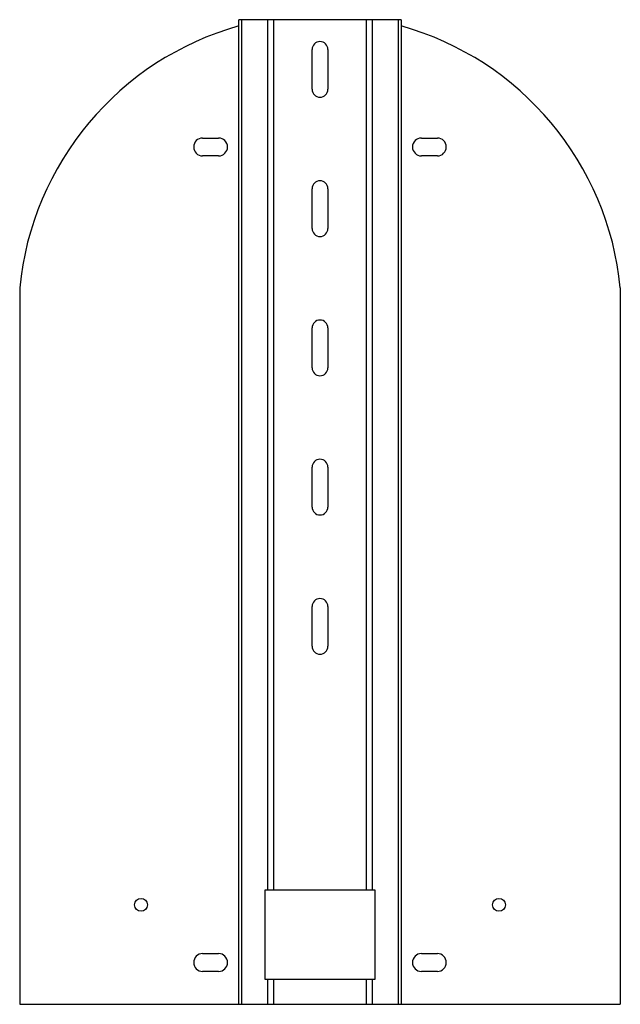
# Model space of a CAD drawing. Header units: millimetres. Extents: x 60 to 362, y 42 to 537.
import ezdxf

# ---------------------------------------------------------------- set-up
doc = ezdxf.new("R2010")
doc.units = ezdxf.units.MM
doc.header["$LTSCALE"] = 37.930743
doc.layers.get('0').update_dxf_attribs({"linetype": 'CONTINUOUS'})

msp = doc.modelspace()

# ---------------------------------------------------------------- linework, layer by layer
at = {"color": 7, "linetype": 'Continuous'}
for p, q in [((170.23, 41.67), (170.23, 536.67)), ((251.89, 536.67), (170.23, 536.67)), ((171.65, 536.67), (171.65, 41.67)), ((184.89, 99.17), (184.89, 536.67)), ((187.72, 536.67), (187.72, 99.17)), ((234.4, 99.17), (234.4, 536.67)), ((237.23, 536.67), (237.23, 99.17)), ((250.48, 41.67), (250.48, 536.67)), ((251.89, 536.67), (251.89, 41.67)), ((207.06, 501.67), (207.06, 521.67)), ((215.06, 521.67), (215.06, 501.67)), ((152.06, 477.17), (160.06, 477.17)), ((262.06, 477.17), (270.06, 477.17)), ((160.06, 468.17), (152.06, 468.17)), ((270.06, 468.17), (262.06, 468.17)), ((207.06, 431.67), (207.06, 451.67)), ((215.06, 451.67), (215.06, 431.67)), ((60.06, 401.92), (60.06, 41.67)), ((362.06, 401.92), (362.06, 41.67)), ((207.06, 361.67), (207.06, 381.67)), ((215.06, 381.67), (215.06, 361.67)), ((207.06, 291.67), (207.06, 311.67)), ((215.06, 311.67), (215.06, 291.67)), ((207.06, 221.67), (207.06, 241.67)), ((215.06, 241.67), (215.06, 221.67)), ((183.48, 99.17), (238.65, 99.17)), ((183.48, 54.17), (183.48, 99.17)), ((238.65, 99.17), (238.65, 54.17)), ((152.06, 67.17), (160.06, 67.17)), ((262.06, 67.17), (270.06, 67.17)), ((160.06, 58.17), (152.06, 58.17)), ((270.06, 58.17), (262.06, 58.17)), ((238.65, 54.17), (183.48, 54.17)), ((184.89, 41.67), (184.89, 54.17)), ((187.72, 54.17), (187.72, 41.67)), ((234.4, 41.67), (234.4, 54.17)), ((237.23, 54.17), (237.23, 41.67)), ((60.06, 41.67), (362.06, 41.67))]:
    msp.add_line(p, q, dxfattribs=at)
for centre in [(121.06, 91.67), (301.06, 91.67)]:
    msp.add_circle(centre, 3.25, dxfattribs=at)
for centre, radius, start, end in [((211.34, 387.17), 152, 105.6921, 174.4311), ((210.78, 387.17), 152, 5.5689, 74.3079), ((211.06, 521.67), 4, 0, 180), ((211.06, 501.67), 4, 180, 360), ((152.06, 472.67), 4.5, 90, 270), ((160.06, 472.67), 4.5, 270, 90), ((262.06, 472.67), 4.5, 90, 270), ((270.06, 472.67), 4.5, 270, 90), ((211.06, 451.67), 4, 0, 180), ((211.06, 431.67), 4, 180, 360), ((211.06, 381.67), 4, 0, 180), ((211.06, 361.67), 4, 180, 360), ((211.06, 311.67), 4, 0, 180), ((211.06, 291.67), 4, 180, 360), ((211.06, 241.67), 4, 0, 180), ((211.06, 221.67), 4, 180, 360), ((152.06, 62.67), 4.5, 90, 270), ((160.06, 62.67), 4.5, 270, 90), ((262.06, 62.67), 4.5, 90, 270), ((270.06, 62.67), 4.5, 270, 90)]:
    msp.add_arc(centre, radius, start, end, dxfattribs=at)

doc.saveas('drawing.dxf')
